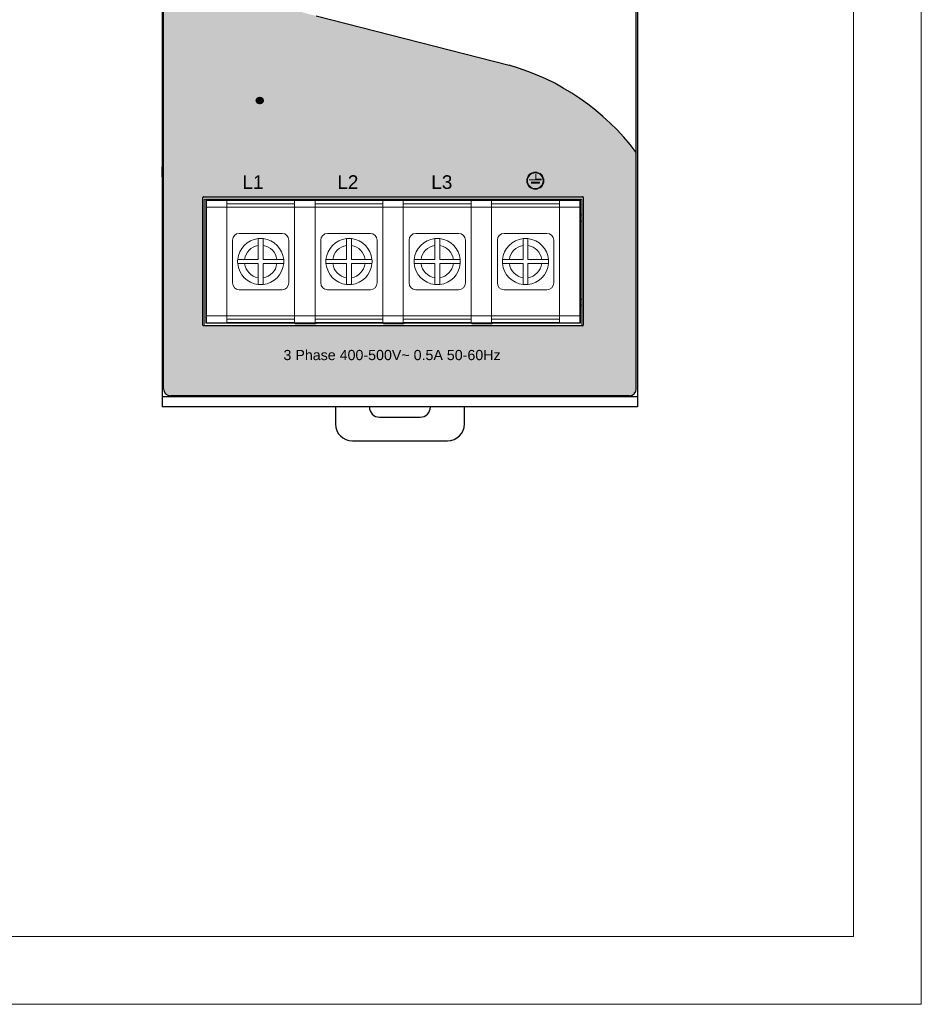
# Model space of a CAD drawing. Header units: millimetres. Extents: x 0 to 420, y 0 to 297.
# Tile 4 of 6: x 287 to 420, y 0 to 145. Entities that reach past the tile are written whole.
import ezdxf

# ---------------------------------------------------------------- set-up
doc = ezdxf.new("R2010")
doc.units = ezdxf.units.MM
doc.layers.get('0').update_dxf_attribs({"linetype": 'CONTINUOUS', "lineweight": 13})
doc.layers.add('Line', color=3, linetype='CONTINUOUS', lineweight=25)
doc.styles.add('arial', font='arial.ttf', dxfattribs={"height": 5})

msp = doc.modelspace()

# ---------------------------------------------------------------- hatches: boundary and pattern name
at = {"ltscale": 5}
h = msp.add_hatch(color=18, dxfattribs=at)
h.paths.add_polyline_path([(359.31, 138.33), (330.88, 145.62, -0.332284), (308.42, 171.6), (308.42, 90.66, 0.414214), (309.42, 89.66), (377.02, 89.66, 0.414214), (378.02, 90.66), (378.02, 125.49, 0.164857)])
h.paths.add_polyline_path([(370.12, 118.96, -0.414214), (370.22, 118.86), (370.22, 100.06, -0.414214), (370.12, 99.96), (314.32, 99.96, -0.414214), (314.22, 100.06), (314.22, 118.86, -0.414214), (314.32, 118.96)], flags=16)
h = msp.add_hatch(color=7)
h.dxf.hatch_style = 2
edge = h.paths.add_edge_path()
edge.add_spline(control_points=[(319.84, 134.35), (319.84, 134.35), (319.84, 133.49), (319.84, 133.49), (319.84, 133.49), (319.83, 133.48), (319.83, 133.48), (316.68, 133.48), (316.52, 129.41), (319.81, 129.4), (319.81, 129.4), (319.81, 128.55), (319.81, 128.55), (319.81, 128.55), (319.8, 128.55), (319.8, 128.55), (315.24, 128.59), (315.39, 134.18), (319.61, 134.35), (319.61, 134.35), (319.84, 134.35), (319.84, 134.35)], knot_values=[0, 0, 0, 0, 1, 1, 1, 2, 2, 2, 3, 3, 3, 4, 4, 4, 5, 5, 5, 6, 6, 6, 7, 7, 7, 7], degree=3, periodic=0)
h = msp.add_hatch(color=7)
h.dxf.hatch_style = 2
edge = h.paths.add_edge_path()
edge.add_spline(control_points=[(321.49, 133.13), (321.49, 133.13), (321.49, 132.29), (321.49, 132.29), (321.49, 132.29), (321.49, 131.03), (321.49, 131.03), (321.49, 131.03), (321.49, 129.8), (321.49, 129.8), (321.49, 129.8), (321.49, 128.52), (321.49, 128.52), (321.49, 128.52), (320.89, 128.52), (320.89, 128.52), (320.59, 128.52), (320.35, 128.89), (320.35, 129.31), (320.35, 129.73), (320.35, 129.8), (320.35, 129.8), (320.35, 129.8), (320.35, 133.13), (320.35, 133.13), (320.35, 133.13), (320.35, 134.38), (320.35, 134.38), (320.35, 134.38), (321.49, 134.38), (321.49, 134.38), (321.49, 134.38), (321.49, 133.13), (321.49, 133.13)], knot_values=[0, 0, 0, 0, 1, 1, 1, 2, 2, 2, 3, 3, 3, 4, 4, 4, 5, 5, 5, 6, 6, 6, 7, 7, 7, 8, 8, 8, 9, 9, 9, 10, 10, 10, 11, 11, 11, 11], degree=3, periodic=0)
h = msp.add_hatch(color=7)
h.dxf.hatch_style = 2
edge = h.paths.add_edge_path()
edge.add_spline(control_points=[(323.21, 133.15), (323.21, 132.84), (322.93, 132.59), (322.58, 132.59), (322.23, 132.59), (321.95, 132.84), (321.95, 133.15), (321.95, 133.45), (322.23, 133.7), (322.58, 133.7), (322.93, 133.7), (323.21, 133.45), (323.21, 133.15)], knot_values=[0, 0, 0, 0, 1, 1, 1, 2, 2, 2, 3, 3, 3, 4, 4, 4, 4], degree=3, periodic=0)
h = msp.add_hatch(color=7)
h.dxf.hatch_style = 2
edge = h.paths.add_edge_path()
edge.add_spline(control_points=[(323.69, 134.32), (323.69, 134.32), (323.7, 133.46), (323.7, 133.46), (323.7, 133.46), (323.7, 133.45), (323.7, 133.45), (326.85, 133.45), (327.01, 129.38), (323.72, 129.37), (323.72, 129.37), (323.72, 128.52), (323.72, 128.52), (323.72, 128.52), (323.74, 128.52), (323.74, 128.52), (328.3, 128.56), (328.14, 134.15), (323.93, 134.32), (323.93, 134.32), (323.69, 134.32), (323.69, 134.32)], knot_values=[0, 0, 0, 0, 1, 1, 1, 2, 2, 2, 3, 3, 3, 4, 4, 4, 5, 5, 5, 6, 6, 6, 7, 7, 7, 7], degree=3, periodic=0)
h = msp.add_hatch(color=7)
h.dxf.hatch_style = 2
edge = h.paths.add_edge_path()
edge.add_spline(control_points=[(323.15, 131.26), (323.15, 131.26), (323.15, 130.76), (323.15, 130.76), (323.15, 130.76), (323.15, 130.02), (323.15, 130.02), (323.15, 130.02), (323.15, 129.29), (323.15, 129.29), (323.15, 129.29), (323.15, 128.54), (323.15, 128.54), (323.15, 128.54), (322.55, 128.54), (322.55, 128.54), (322.25, 128.54), (322.01, 128.76), (322.01, 129), (322.01, 129.25), (322.01, 129.29), (322.01, 129.29), (322.01, 129.29), (322.01, 131.26), (322.01, 131.26), (322.01, 131.26), (322.01, 131.99), (322.01, 131.99), (322.01, 131.99), (323.15, 131.99), (323.15, 131.99), (323.15, 131.99), (323.15, 131.26), (323.15, 131.26)], knot_values=[0, 0, 0, 0, 1, 1, 1, 2, 2, 2, 3, 3, 3, 4, 4, 4, 5, 5, 5, 6, 6, 6, 7, 7, 7, 8, 8, 8, 9, 9, 9, 10, 10, 10, 11, 11, 11, 11], degree=3, periodic=0)
h = msp.add_hatch(color=7)
h.dxf.hatch_style = 2
edge = h.paths.add_edge_path()
edge.add_spline(control_points=[(325.55, 130.96), (325.55, 130.96), (325.92, 130.62), (325.92, 130.62), (325.92, 130.62), (326.46, 130.12), (326.46, 130.12), (326.46, 130.12), (326.99, 129.62), (326.99, 129.62), (326.99, 129.62), (327.54, 129.1), (327.54, 129.1), (327.54, 129.1), (327.13, 128.67), (327.13, 128.67), (326.93, 128.45), (326.61, 128.42), (326.43, 128.59), (326.25, 128.76), (326.21, 128.79), (326.21, 128.79), (326.21, 128.79), (324.78, 130.13), (324.78, 130.13), (324.78, 130.13), (324.24, 130.63), (324.24, 130.63), (324.24, 130.63), (325.02, 131.46), (325.02, 131.46), (325.02, 131.46), (325.55, 130.96), (325.55, 130.96)], knot_values=[0, 0, 0, 0, 1, 1, 1, 2, 2, 2, 3, 3, 3, 4, 4, 4, 5, 5, 5, 6, 6, 6, 7, 7, 7, 8, 8, 8, 9, 9, 9, 10, 10, 10, 11, 11, 11, 11], degree=3, periodic=0)
h = msp.add_hatch(color=7)
h.paths.add_polyline_path([(361.9, 121.33, 1), (364.43, 121.33, 1)])
h.paths.add_polyline_path([(364.31, 121.33, -1), (362.02, 121.33, -1)], flags=16)
h.paths.add_polyline_path([(363.22, 122.27), (363.22, 121.57), (364.07, 121.57), (364.07, 121.45), (362.26, 121.45), (362.26, 121.57), (363.1, 121.57), (363.1, 122.27)], flags=0)
h.paths.add_polyline_path([(363.77, 121.11), (363.77, 120.99), (362.56, 120.99), (362.56, 121.11)], flags=0)
h.paths.add_polyline_path([(363.47, 120.67), (363.47, 120.55), (362.86, 120.55), (362.86, 120.67)], flags=0)

# ---------------------------------------------------------------- linework, layer by layer
at = {"color": 7}
for p, q in [((363.22, 121.57), (363.22, 122.27)), ((362.26, 121.45), (364.07, 121.45)), ((363.77, 121.11), (362.56, 121.11)), ((362.56, 120.99), (363.77, 120.99)), ((364.07, 121.57), (363.22, 121.57)), ((363.77, 120.99), (363.77, 121.11))]:
    msp.add_line(p, q, dxfattribs=at)
for p, q in [((314.42, 100), (314.42, 118.6)), ((314.42, 118.6), (370.02, 118.6)), ((314.62, 118.54), (314.62, 100.34)), ((369.82, 118.54), (314.62, 118.54)), ((314.72, 118.44), (314.72, 100.41)), ((317.72, 118.41), (314.72, 118.41)), ((315.72, 118.44), (315.72, 118.42)), ((316.72, 118.44), (316.72, 118.42)), ((317.72, 118.43), (317.72, 100.41)), ((327.72, 118.43), (317.72, 118.43)), ((327.72, 117.92), (317.72, 117.92)), ((327.72, 118.43), (327.72, 100.41)), ((330.72, 118.41), (327.72, 118.41)), ((328.72, 118.44), (328.72, 118.42)), ((329.72, 118.44), (329.72, 118.42)), ((330.72, 118.43), (330.72, 100.41)), ((340.72, 118.43), (330.72, 118.43)), ((340.72, 117.92), (330.72, 117.92)), ((340.72, 118.43), (340.72, 100.41)), ((343.72, 118.41), (340.72, 118.41)), ((341.72, 118.44), (341.72, 118.42)), ((342.72, 118.44), (342.72, 118.42)), ((343.72, 118.43), (343.72, 100.41)), ((353.72, 118.43), (343.72, 118.43)), ((353.72, 117.92), (343.72, 117.92)), ((353.72, 118.43), (353.72, 100.41)), ((356.72, 118.41), (353.72, 118.41)), ((354.72, 118.44), (354.72, 118.42)), ((355.72, 118.44), (355.72, 118.42)), ((356.72, 118.43), (356.72, 100.41)), ((366.72, 118.43), (356.72, 118.43)), ((366.72, 117.92), (356.72, 117.92)), ((366.72, 118.43), (366.72, 100.41)), ((369.72, 118.41), (366.72, 118.41)), ((367.72, 118.44), (367.72, 118.42)), ((368.72, 118.44), (368.72, 118.42)), ((369.72, 118.44), (369.72, 100.41)), ((369.82, 100.34), (369.82, 118.54)), ((370.02, 118.6), (370.02, 100)), ((317.72, 117.41), (314.72, 117.41)), ((317.72, 117.42), (327.72, 117.42)), ((330.72, 117.41), (327.72, 117.41)), ((330.72, 117.42), (340.72, 117.42)), ((343.72, 117.41), (340.72, 117.41)), ((343.72, 117.42), (353.72, 117.42)), ((356.72, 117.41), (353.72, 117.41)), ((356.72, 117.42), (366.72, 117.42)), ((369.72, 117.41), (366.72, 117.41)), ((319.57, 113.57), (319.57, 113.57)), ((325.87, 113.57), (319.57, 113.57)), ((325.87, 113.57), (325.87, 113.57)), ((332.57, 113.57), (332.57, 113.57)), ((338.87, 113.57), (332.57, 113.57)), ((338.87, 113.57), (338.87, 113.57)), ((345.57, 113.57), (345.57, 113.57)), ((351.87, 113.57), (345.57, 113.57)), ((351.87, 113.57), (351.87, 113.57)), ((358.57, 113.57), (358.57, 113.57)), ((364.87, 113.57), (358.57, 113.57)), ((364.87, 113.57), (364.87, 113.57)), ((318.57, 112.57), (318.57, 106.27)), ((322.36, 112.8), (322.36, 109.72)), ((323.08, 112.8), (323.08, 109.72)), ((326.87, 106.27), (326.87, 112.57)), ((331.57, 112.57), (331.57, 106.27)), ((335.36, 112.8), (335.36, 109.72)), ((336.08, 112.8), (336.08, 109.72)), ((339.87, 106.27), (339.87, 112.57)), ((344.57, 112.57), (344.57, 106.27)), ((348.36, 112.8), (348.36, 109.72)), ((349.08, 112.8), (349.08, 109.72)), ((352.87, 106.27), (352.87, 112.57)), ((357.57, 112.57), (357.57, 106.27)), ((361.36, 112.8), (361.36, 109.72)), ((362.08, 112.8), (362.08, 109.72)), ((365.87, 106.27), (365.87, 112.57)), ((319.33, 109.72), (319.33, 109.72)), ((319.33, 109.72), (320.34, 109.72)), ((320.34, 109.12), (319.33, 109.12)), ((322.36, 109.72), (320.34, 109.72)), ((322.36, 109.12), (320.34, 109.12)), ((322.36, 109.12), (322.36, 106.04)), ((325.1, 109.72), (323.08, 109.72)), ((323.08, 109.12), (323.08, 106.04)), ((325.1, 109.12), (323.08, 109.12)), ((325.1, 109.72), (326.11, 109.72)), ((326.11, 109.12), (325.1, 109.12)), ((326.11, 109.72), (326.11, 109.72)), ((332.33, 109.72), (332.33, 109.72)), ((332.33, 109.72), (333.34, 109.72)), ((333.34, 109.12), (332.33, 109.12)), ((335.36, 109.72), (333.34, 109.72)), ((335.36, 109.12), (333.34, 109.12)), ((335.36, 109.12), (335.36, 106.04)), ((338.1, 109.72), (336.08, 109.72)), ((336.08, 109.12), (336.08, 106.04)), ((338.1, 109.12), (336.08, 109.12)), ((338.1, 109.72), (339.11, 109.72)), ((339.11, 109.12), (338.1, 109.12)), ((339.11, 109.72), (339.11, 109.72)), ((345.33, 109.72), (345.33, 109.72)), ((345.33, 109.72), (346.34, 109.72)), ((346.34, 109.12), (345.33, 109.12)), ((348.36, 109.72), (346.34, 109.72)), ((348.36, 109.12), (346.34, 109.12)), ((348.36, 109.12), (348.36, 106.04)), ((351.1, 109.72), (349.08, 109.72)), ((349.08, 109.12), (349.08, 106.04)), ((351.1, 109.12), (349.08, 109.12)), ((351.1, 109.72), (352.11, 109.72)), ((352.11, 109.12), (351.1, 109.12)), ((352.11, 109.72), (352.11, 109.72)), ((358.33, 109.72), (358.33, 109.72)), ((358.33, 109.72), (359.34, 109.72)), ((359.34, 109.12), (358.33, 109.12)), ((361.36, 109.72), (359.34, 109.72)), ((361.36, 109.12), (359.34, 109.12)), ((361.36, 109.12), (361.36, 106.04)), ((364.1, 109.72), (362.08, 109.72)), ((362.08, 109.12), (362.08, 106.04)), ((364.1, 109.12), (362.08, 109.12)), ((364.1, 109.72), (365.11, 109.72)), ((365.11, 109.12), (364.1, 109.12)), ((365.11, 109.72), (365.11, 109.72)), ((319.57, 105.27), (325.87, 105.27)), ((332.57, 105.27), (338.87, 105.27)), ((345.57, 105.27), (351.87, 105.27)), ((358.57, 105.27), (364.87, 105.27)), ((314.62, 100.34), (369.82, 100.34)), ((314.72, 101.41), (317.72, 101.41)), ((314.72, 100.41), (317.72, 100.41)), ((327.72, 101.42), (317.72, 101.42)), ((317.72, 100.92), (327.72, 100.92)), ((327.72, 100.43), (317.72, 100.43)), ((327.72, 101.41), (330.72, 101.41)), ((327.72, 100.41), (330.72, 100.41)), ((327.82, 100.24), (327.82, 100.34)), ((330.82, 100.24), (327.82, 100.24)), ((340.72, 101.42), (330.72, 101.42)), ((330.72, 100.92), (340.72, 100.92)), ((340.72, 100.43), (330.72, 100.43)), ((330.82, 100.34), (330.82, 100.24)), ((340.72, 101.41), (343.72, 101.41)), ((340.72, 100.41), (343.72, 100.41)), ((340.82, 100.24), (340.82, 100.34)), ((343.82, 100.24), (340.82, 100.24)), ((353.72, 101.42), (343.72, 101.42)), ((343.72, 100.92), (353.72, 100.92)), ((353.72, 100.43), (343.72, 100.43)), ((343.82, 100.34), (343.82, 100.24)), ((353.72, 101.41), (356.72, 101.41)), ((353.72, 100.41), (356.72, 100.41)), ((353.82, 100.24), (353.82, 100.34)), ((356.82, 100.24), (353.82, 100.24)), ((366.72, 101.42), (356.72, 101.42)), ((356.72, 100.92), (366.72, 100.92)), ((366.72, 100.43), (356.72, 100.43)), ((356.82, 100.34), (356.82, 100.24)), ((366.72, 101.41), (369.72, 101.41)), ((366.72, 100.41), (369.72, 100.41)), ((370.02, 100), (314.42, 100))]:
    msp.add_line(p, q)
at = {"ltscale": 5}
for points in [[(0, 0), (420, 0), (420, 297), (0, 297)], [(10, 10), (410, 10), (410, 287), (10, 287)]]:
    msp.add_lwpolyline(points, close=True, dxfattribs=at)
at = {"color": 7}
for radius in [1.27, 1.15]:
    msp.add_circle((363.16, 121.33), radius, dxfattribs=at)
for centre, radius, start, end in [((370.12, 115.84), 0.5, 101.5385, 126.8787), ((370.12, 115.84), 0.5, 233.1213, 258.4615), ((319.57, 112.57), 1, 90, 180), ((325.87, 112.57), 1, 0, 90), ((332.57, 112.57), 1, 90, 180), ((338.87, 112.57), 1, 0, 90), ((345.57, 112.57), 1, 90, 180), ((351.87, 112.57), 1, 0, 90), ((358.57, 112.57), 1, 90, 180), ((364.87, 112.57), 1, 0, 90), ((322.72, 109.42), 3.4, 96.078, 174.9379), ((322.72, 109.42), 2.4, 98.6269, 172.8192), ((322.72, 109.42), 3.4, 83.922, 96.078), ((322.72, 109.42), 3.4, 5.0621, 83.922), ((322.72, 109.42), 2.4, 7.1808, 81.3731), ((335.72, 109.42), 3.4, 96.078, 174.9379), ((335.72, 109.42), 2.4, 98.6269, 172.8192), ((335.72, 109.42), 3.4, 83.922, 96.078), ((335.72, 109.42), 3.4, 5.0621, 83.922), ((335.72, 109.42), 2.4, 7.1808, 81.3731), ((348.72, 109.42), 3.4, 96.078, 174.9379), ((348.72, 109.42), 2.4, 98.6269, 172.8192), ((348.72, 109.42), 3.4, 83.922, 96.078), ((348.72, 109.42), 3.4, 5.0621, 83.922), ((348.72, 109.42), 2.4, 7.1808, 81.3731), ((361.72, 109.42), 3.4, 96.078, 174.9379), ((361.72, 109.42), 2.4, 98.6269, 172.8192), ((361.72, 109.42), 3.4, 83.922, 96.078), ((361.72, 109.42), 3.4, 5.0621, 83.922), ((361.72, 109.42), 2.4, 7.1808, 81.3731), ((322.72, 109.42), 3.4, 174.9379, 185.0621), ((322.72, 109.42), 3.4, 185.0621, 263.922), ((322.72, 109.42), 2.4, 187.1808, 261.3731), ((322.72, 109.42), 3.4, 276.078, 354.9379), ((322.72, 109.42), 2.4, 278.6269, 352.8192), ((322.72, 109.42), 3.4, 354.9379, 5.0621), ((335.72, 109.42), 3.4, 174.9379, 185.0621), ((335.72, 109.42), 3.4, 185.0621, 263.922), ((335.72, 109.42), 2.4, 187.1808, 261.3731), ((335.72, 109.42), 3.4, 276.078, 354.9379), ((335.72, 109.42), 2.4, 278.6269, 352.8192), ((335.72, 109.42), 3.4, 354.9379, 5.0621), ((348.72, 109.42), 3.4, 174.9379, 185.0621), ((348.72, 109.42), 3.4, 185.0621, 263.922), ((348.72, 109.42), 2.4, 187.1808, 261.3731), ((348.72, 109.42), 3.4, 276.078, 354.9379), ((348.72, 109.42), 2.4, 278.6269, 352.8192), ((348.72, 109.42), 3.4, 354.9379, 5.0621), ((361.72, 109.42), 3.4, 174.9379, 185.0621), ((361.72, 109.42), 3.4, 185.0621, 263.922), ((361.72, 109.42), 2.4, 187.1808, 261.3731), ((361.72, 109.42), 3.4, 276.078, 354.9379), ((361.72, 109.42), 2.4, 278.6269, 352.8192), ((361.72, 109.42), 3.4, 354.9379, 5.0621), ((319.57, 106.27), 1, 180, 270), ((322.72, 109.42), 3.4, 263.922, 276.078), ((325.87, 106.27), 1, 270, 0), ((332.57, 106.27), 1, 180, 270), ((335.72, 109.42), 3.4, 263.922, 276.078), ((338.87, 106.27), 1, 270, 0), ((345.57, 106.27), 1, 180, 270), ((348.72, 109.42), 3.4, 263.922, 276.078), ((351.87, 106.27), 1, 270, 0), ((358.57, 106.27), 1, 180, 270), ((361.72, 109.42), 3.4, 263.922, 276.078), ((364.87, 106.27), 1, 270, 0), ((370.12, 103.44), 0.5, 101.5385, 126.8787), ((370.12, 103.44), 0.5, 233.1213, 258.4615)]:
    msp.add_arc(centre, radius, start, end)
at = {"layer": 'Line', "color": 7}
for p, q in [((308.42, 90.66), (308.42, 206.43)), ((378.02, 90.66), (378.02, 206.43)), ((308.22, 173.59), (308.22, 123.39)), ((378.22, 173.59), (378.22, 123.39)), ((308.22, 121.9), (308.22, 123.39)), ((378.22, 123.39), (378.22, 121.9)), ((308.22, 121.9), (308.22, 88)), ((378.22, 121.9), (378.22, 88)), ((378.22, 89.5), (308.22, 89.5)), ((377.02, 89.66), (309.42, 89.66)), ((378.22, 88), (308.22, 88)), ((333.72, 88), (333.72, 85.5)), ((352.72, 85.5), (352.72, 88)), ((340.22, 86.5), (346.22, 86.5)), ((336.22, 83), (350.22, 83))]:
    msp.add_line(p, q, dxfattribs=at)
at = {"layer": 'Line', "color": 7, "linetype": 'Continuous'}
for p, q in [((330.88, 145.62), (359.31, 138.33)), ((314.32, 118.96), (370.12, 118.96)), ((314.22, 100.06), (314.22, 118.86)), ((370.22, 118.86), (370.22, 100.06)), ((370.12, 99.96), (314.32, 99.96))]:
    msp.add_line(p, q, dxfattribs=at)
for centre, radius, start, end in [((349.72, 104.31), 35.35, 36.8192, 74.2648), ((314.32, 118.86), 0.1, 90, 180), ((370.12, 118.86), 0.1, 0, 90), ((314.32, 100.06), 0.1, 180, 270), ((370.12, 100.06), 0.1, 270, 0)]:
    msp.add_arc(centre, radius, start, end, dxfattribs=at)
at = {"layer": 'Line', "color": 7}
for centre, radius, start, end in [((309.42, 90.66), 1, 180, 270), ((377.02, 90.66), 1, 270, 0), ((340.22, 88), 1.5, 180, 270), ((346.22, 88), 1.5, 270, 0), ((336.22, 85.5), 2.5, 180, 270), ((350.22, 85.5), 2.5, 270, 0)]:
    msp.add_arc(centre, radius, start, end, dxfattribs=at)

# ---------------------------------------------------------------- texts
at = {"color": 7, "style": 'arial'}
msp.add_text('3 Phase 400-500V~ 0.5A 50-60Hz', height=1.5, dxfattribs=at).set_placement((326.08, 94.9))
at = {"color": 7, "char_height": 2, "attachment_point": 1, "style": 'arial'}
for s, insert in [('{\\fArial|b0|i0|c1|p0;L\\fArial|b0|i0|c0|p0;1}', (320.04, 122.13)), ('{\\fArial|b0|i0|c1|p0;L\\fArial|b0|i0|c0|p0;2}', (334, 122.13)), ('{\\fArial|b0|i0|c1|p0;L\\fArial|b0|i0|c0|p0;3}', (347.84, 122.13))]:
    msp.add_mtext(s, dxfattribs=dict(at, insert=insert))

doc.saveas('drawing.dxf')
